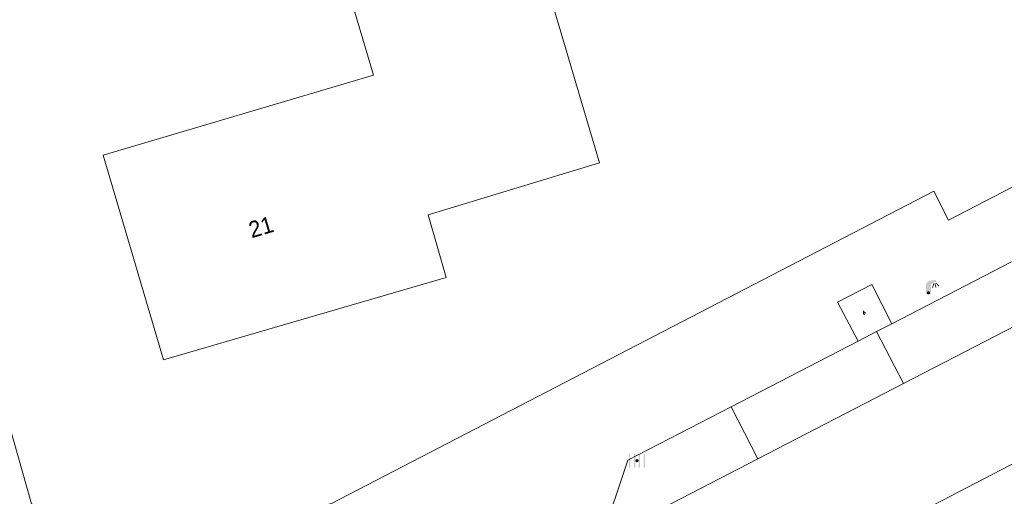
# Model space of a CAD drawing. Header units: metres. Extents: x 197457 to 198138, y 353986 to 354984.
# Tile 37 of 217: x 197599 to 197629, y 354408 to 354422. Entities that reach past the tile are written whole.
import ezdxf
from ezdxf.enums import TextEntityAlignment as Align

# ---------------------------------------------------------------- set-up
doc = ezdxf.new("R2010")
doc.units = ezdxf.units.M
doc.header["$MEASUREMENT"] = 0
for name, color, linetype, lineweight in [('grens individueel parkeervak', 7, 'Continuous', 0), ('hoofdgebouw', 1, 'Continuous', 0), ('huisnummerreeks BGT', 7, 'Continuous', 0), ('kant verharding', 7, 'Continuous', 0), ('weginrichtingselement', 7, 'Continuous', 0)]:
    doc.layers.add(name, color=color, linetype=linetype, lineweight=lineweight)
doc.layers.add('kolk', color=7, linetype='Continuous', lineweight=0, true_color=0x104b6e)
doc.layers.add('lichtmast', color=7, linetype='Continuous', lineweight=0, true_color=0x104b6e)
doc.styles.add('Style-STANDARD', font='STANDARD.shx')
doc.styles.add('Style-WORKING', font='WORKING.shx')

# ---------------------------------------------------------------- blocks, each defined once
blk = doc.blocks.new('kolk')
at = {"layer": 'kolk', "linetype": 'Continuous', "lineweight": 0, "true_color": 0xbd2877}
for points in [[(-0.489, -0.425), (-0.489, 0), (-0.489, 0.425), (-0.404, 0.425), (-0.404, 0), (-0.404, -0.425)], [(-0.191, -0.425), (-0.191, 0), (-0.191, 0.425), (-0.106, 0.425), (-0.106, 0), (-0.106, -0.425)], [(0.106, -0.425), (0.106, 0), (0.106, 0.425), (0.191, 0.425), (0.191, 0), (0.191, -0.425)], [(0.404, -0.425), (0.404, 0), (0.404, 0.425), (0.489, 0.425), (0.489, 0), (0.489, -0.425)]]:
    blk.add_hatch(color=232, dxfattribs=at).paths.add_polyline_path(points)
at = {"layer": 'kolk', "linetype": 'Continuous', "lineweight": 0, "true_color": 0x681648}
blk.add_hatch(color=219, dxfattribs=at).paths.add_polyline_path([(0.1, 0, 1), (-0.1, 0, 1)])
blk = doc.blocks.new('lichtmast')
at = {"layer": 'lichtmast', "linetype": 'Continuous', "lineweight": 0, "true_color": 0xbd2877}
for points in [[(0.15, 0.419, -0.344151), (0.301, 0.613), (0.428, 0.645, 0.960861), (0.398, 0.791), (0.101, 0.742, 0.366629), (-0.15, 0.446), (-0.15, -0.1), (0, -0.1, -0.414214), (-0.1, 0, -1), (0.1, 0, -0.414214), (0, -0.1), (0.15, -0.1)], [(0.489, 0.61, 1), (0.453, 0.575), (0.626, 0.396, 1), (0.662, 0.43)], [(0.351, 0.55, 1), (0.303, 0.564), (0.234, 0.323, 1), (0.283, 0.31)], [(0.424, 0.581, 1), (0.376, 0.569), (0.436, 0.326, 1), (0.485, 0.339)]]:
    blk.add_hatch(color=232, dxfattribs=at).paths.add_polyline_path(points)
at = {"layer": 'lichtmast', "linetype": 'Continuous', "lineweight": 0, "true_color": 0x681648}
blk.add_hatch(color=219, dxfattribs=at).paths.add_polyline_path([(-0.1, 0, 1), (0.1, 0, 1)])

msp = doc.modelspace()

# ---------------------------------------------------------------- linework, layer by layer
at = {"layer": 'grens individueel parkeervak', "linetype": 'Continuous', "lineweight": 0}
for p, q in [((197625.938, 354413.086), (197629.589, 354414.975)), ((197626.293, 354411.262), (197630.408, 354413.391)), ((197625.472, 354412.845), (197625.938, 354413.086)), ((197624.904, 354412.551), (197625.472, 354412.845)), ((197625.472, 354412.845), (197626.293, 354411.262)), ((197621.028, 354410.546), (197624.904, 354412.551)), ((197621.847, 354408.962), (197626.293, 354411.262)), ((197621.847, 354408.962), (197621.028, 354410.546)), ((197617.062, 354406.486), (197621.847, 354408.962)), ((197625.285, 354406.554), (197630.104, 354409.052))]:
    msp.add_line(p, q, dxfattribs=at)
at = {"layer": 'grens individueel parkeervak', "linetype": 'Continuous', "lineweight": 0, "flags": 128}
msp.add_lwpolyline([(197617.062, 354406.486), (197617.871, 354408.913), (197621.028, 354410.546)], dxfattribs=at)
at = {"layer": 'hoofdgebouw', "linetype": 'Continuous', "lineweight": 0, "flags": 128}
for points in [[(197610.1, 354420.679), (197609.255, 354423.541), (197614.878, 354425.202), (197615.724, 354422.34)], [(197615.724, 354422.34), (197617.004, 354418.005), (197611.771, 354416.416), (197612.329, 354414.496), (197603.695, 354411.985), (197601.847, 354418.242), (197610.1, 354420.679)]]:
    msp.add_lwpolyline(points, dxfattribs=at)
at = {"layer": 'kant verharding', "linetype": 'Continuous', "lineweight": 0, "flags": 128}
for points in [[(197602.321, 354405.87), (197599.662, 354407.585), (197590.381, 354440.387), (197590.237, 354440.34), (197589.407, 354443.311), (197589.557, 354443.349), (197583.07, 354466.012)], [(197686.164, 354448.291), (197685.54, 354446.374), (197654.337, 354430.238), (197654.375, 354430.119), (197627.664, 354416.25), (197627.216, 354417.142), (197608.823, 354407.591), (197602.321, 354405.87)], [(197624.904, 354412.551), (197624.279, 354413.747), (197625.328, 354414.286), (197625.938, 354413.086)]]:
    msp.add_lwpolyline(points, dxfattribs=at)

# ---------------------------------------------------------------- block references
at = {"layer": 'kolk', "linetype": 'Continuous', "lineweight": 0, "xscale": 0.5, "yscale": 0.5}
msp.add_blockref('kolk', (197618.152, 354408.9), dxfattribs=at)
at = {"layer": 'lichtmast', "linetype": 'Continuous', "lineweight": 0, "xscale": 0.5, "yscale": 0.5}
msp.add_blockref('lichtmast', (197627.053, 354414.03), dxfattribs=at)

# ---------------------------------------------------------------- texts
at = {"layer": 'huisnummerreeks BGT', "linetype": 'Continuous', "lineweight": 0, "style": 'Style-WORKING'}
msp.add_text('21', height=0.5, rotation=16.5, dxfattribs=at).set_placement((197606.668, 354416.042), align=Align.MIDDLE_CENTER)
at = {"layer": 'weginrichtingselement', "style": 'Style-STANDARD'}
msp.add_text('b', height=0.1, rotation=359.6691, dxfattribs=at).set_placement((197625.057, 354413.378))

doc.saveas('drawing.dxf')
